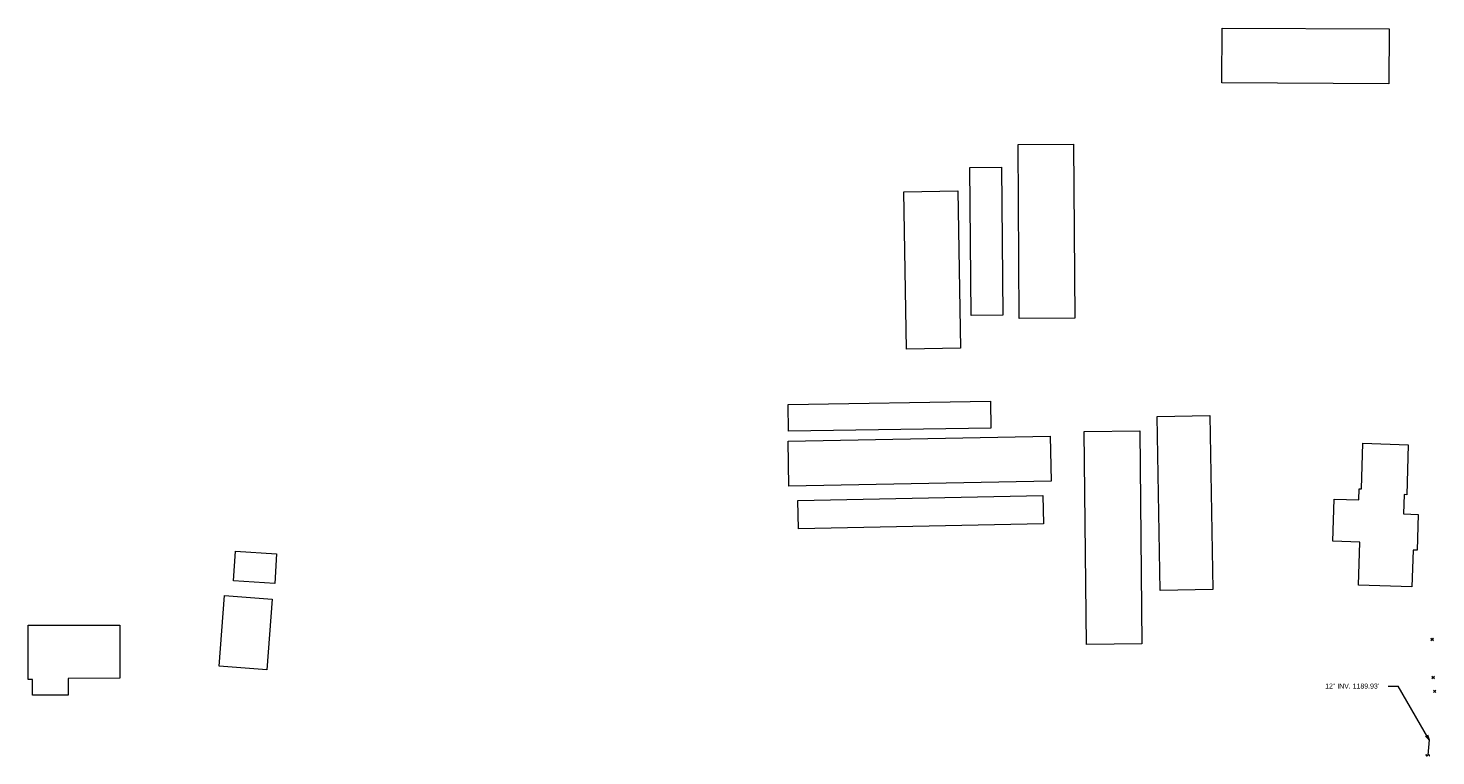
# Model space of a CAD drawing. Extents: x 2286160 to 2289356, y 637815 to 640647.
# Tile 30 of 52: x 2286160 to 2286945, y 640196 to 640602. Entities that reach past the tile are written whole.
import ezdxf

# ---------------------------------------------------------------- set-up
doc = ezdxf.new("R2010")
doc.units = 0
doc.header["$LTSCALE"] = 20
doc.header["$MEASUREMENT"] = 0
doc.linetypes.add('DGN Style 5', pattern=[45.384177, 19.450361, -25.933815])
doc.layers.add('BD_X_Building', color=7, linetype='Continuous', lineweight=0, true_color=0xff9ebf)
doc.layers.add('DR_X_Storm_Sewer', color=7, linetype='DGN Style 5', lineweight=0, true_color=0x87cefa)
doc.layers.add('DR_X_Text', color=7, linetype='Continuous', lineweight=0)
doc.layers.add('SV_X_Random_Point', color=7, linetype='Continuous', lineweight=0)
doc.styles.add('Slanted-Normal LS 0.50', font='font31.shx', dxfattribs={"height": 0.14})

# ---------------------------------------------------------------- blocks, each defined once
blk = doc.blocks.new('X_74')
at = {"layer": 'SV_X_Random_Point'}
for p, q in [((-0.067, -0.067), (0.067, 0.067)), ((-0.067, 0.067), (0.067, -0.067))]:
    blk.add_line(p, q, dxfattribs=at)
blk = doc.blocks.new('X_75')
at = {"layer": 'SV_X_Random_Point'}
for p, q in [((-0.067, -0.067), (0.067, 0.067)), ((-0.067, 0.067), (0.067, -0.067))]:
    blk.add_line(p, q, dxfattribs=at)
blk = doc.blocks.new('X_76')
at = {"layer": 'SV_X_Random_Point'}
for p, q in [((-0.067, -0.067), (0.067, 0.067)), ((-0.067, 0.067), (0.067, -0.067))]:
    blk.add_line(p, q, dxfattribs=at)
blk = doc.blocks.new('X_77')
at = {"layer": 'SV_X_Random_Point'}
for p, q in [((-0.067, -0.067), (0.067, 0.067)), ((-0.067, 0.067), (0.067, -0.067))]:
    blk.add_line(p, q, dxfattribs=at)

msp = doc.modelspace()

# ---------------------------------------------------------------- linework, layer by layer
at = {"layer": 'BD_X_Building'}
for p, q in [((2286648.53, 640510.38), (2286678.52, 640510.9)), ((2286650.05, 640422.72), (2286648.53, 640510.38)), ((2286678.52, 640510.9), (2286680.03, 640423.24)), ((2286680.03, 640423.24), (2286650.05, 640422.72)), ((2286789.66, 640385.24), (2286819, 640385.77)), ((2286791.44, 640288.12), (2286789.66, 640385.24)), ((2286819, 640385.77), (2286820.78, 640288.66)), ((2286820.78, 640288.66), (2286791.44, 640288.12))]:
    msp.add_line(p, q, dxfattribs=at)
at = {"layer": 'BD_X_Building', "flags": 128}
for points in [[(2286825.91, 640601.69), (2286919.01, 640601.24), (2286918.86, 640570.69), (2286825.76, 640571.15), (2286825.91, 640601.69)], [(2286743.16, 640537.1), (2286743.86, 640440.06), (2286712.88, 640439.84), (2286712.19, 640536.88), (2286743.16, 640537.1)], [(2286702.92, 640524.2), (2286703.76, 640441.68), (2286686.09, 640441.5), (2286685.25, 640524.02), (2286702.92, 640524.2)], [(2286583.96, 640391.89), (2286696.76, 640393.63), (2286696.99, 640378.68), (2286584.19, 640376.95), (2286583.96, 640391.89)], [(2286779.99, 640377.22), (2286781.27, 640258.42), (2286750.27, 640258.08), (2286748.99, 640376.89), (2286779.99, 640377.22)], [(2286583.95, 640371.47), (2286730.17, 640374.2), (2286730.64, 640349.05), (2286584.42, 640346.32), (2286583.95, 640371.47)], [(2286904.36, 640370.26), (2286929.7, 640369.45), (2286928.81, 640341.54), (2286927.4, 640341.59), (2286927.06, 640330.88), (2286935.26, 640330.62), (2286934.62, 640310.63), (2286932.42, 640310.7), (2286931.76, 640290.14), (2286902.02, 640291.09), (2286902.79, 640315.13), (2286887.66, 640315.61), (2286888.41, 640339.1), (2286902.11, 640338.66), (2286902.31, 640344.85), (2286903.54, 640344.81), (2286904.36, 640370.26)], [(2286589.45, 640338.38), (2286725.99, 640341.06), (2286726.3, 640325.29), (2286589.76, 640322.61), (2286589.45, 640338.38)], [(2286275.95, 640310.11), (2286298.85, 640308.66), (2286297.8, 640292.02), (2286274.9, 640293.47), (2286275.95, 640310.11)], [(2286266.85, 640245.9), (2286269.87, 640285.37), (2286296.43, 640283.34), (2286293.41, 640243.87), (2286266.85, 640245.9)], [(2286182.73, 640239.17), (2286182.75, 640229.86), (2286162.74, 640229.83), (2286162.73, 640238.61), (2286160.43, 640238.6), (2286160.38, 640268.78), (2286211.4, 640268.87), (2286211.46, 640239.22), (2286182.73, 640239.17)]]:
    msp.add_lwpolyline(points, close=True, dxfattribs=at)
at = {"layer": 'DR_X_Storm_Sewer'}
msp.add_line((2286941.28, 640204.88), (2286940.52, 640196.31), dxfattribs=at)
for centre, start, end in [((2286940.06, 640196.47), 159.75027, 339.75027), ((2286940.98, 640196.14), 339.75027, 159.75027)]:
    msp.add_arc(centre, 0.49, start, end, dxfattribs=at)
at = {"layer": 'DR_X_Text'}
for p in [(2286918.56, 640234.87), (2286941.28, 640204.88)]:
    msp.add_line(p, (2286924.16, 640234.87), dxfattribs=at)
at = {"layer": 'DR_X_Text', "flags": 128}
msp.add_lwpolyline([(2286940.5, 640207.66), (2286941.28, 640204.88), (2286939.28, 640206.96)], dxfattribs=at)

# ---------------------------------------------------------------- block references
at = {"layer": 'SV_X_Random_Point', "xscale": 10, "yscale": 10, "zscale": 10}
for name, p in [('X_76', (2286943, 640260.89)), ('X_77', (2286943.02, 640260.9)), ('X_75', (2286943.59, 640239.76)), ('X_74', (2286944.41, 640231.98))]:
    msp.add_blockref(name, p, dxfattribs=at)

# ---------------------------------------------------------------- texts
at = {"layer": 'DR_X_Text', "insert": (2286883.39, 640236.27), "char_height": 2.8, "attachment_point": 1, "line_spacing_factor": 0.615, "style": 'Slanted-Normal LS 0.50'}
msp.add_mtext('12" INV. 1189.93\'', dxfattribs=at)

doc.saveas('drawing.dxf')
